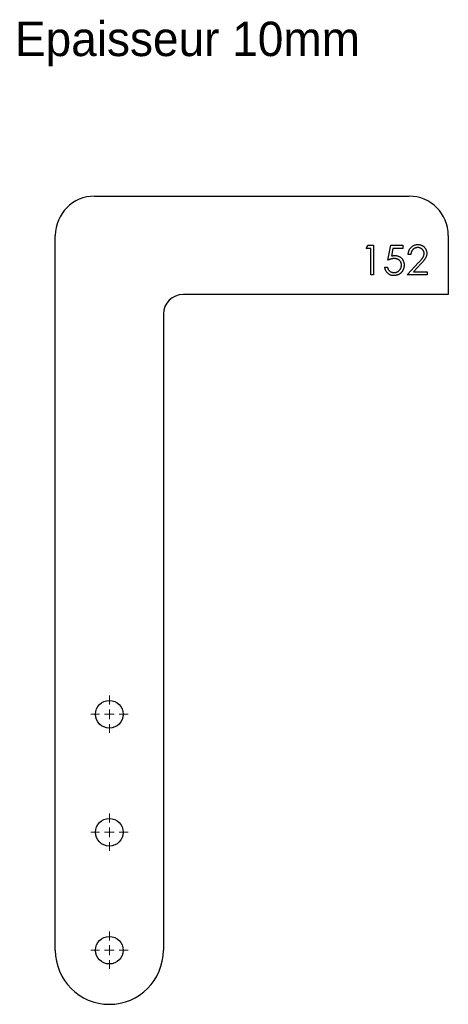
# Model space of a CAD drawing. Header units: millimetres. Extents: x 585 to 804, y 755 to 1256.
import ezdxf

# ---------------------------------------------------------------- set-up
doc = ezdxf.new("R2010")
doc.units = ezdxf.units.MM
doc.header["$LTSCALE"] = 5

# ---------------------------------------------------------------- blocks, each defined once
blk = doc.blocks.new('SW_CENTERMARKSYMBOL_0')
at = {"color": 0, "linetype": 'Continuous', "lineweight": 18}
for p, q in [((0, 5), (0, 9.5)), ((-5, 0), (-9.5, 0)), ((0, 0), (-2.5, 0)), ((0, 0), (0, 2.5)), ((0, 0), (2.5, 0)), ((0, 0), (0, -2.5)), ((5, 0), (9.5, 0)), ((0, -5), (0, -9.5))]:
    blk.add_line(p, q, dxfattribs=at)
blk = doc.blocks.new('SW_CENTERMARKSYMBOL_1')
at = {"color": 0, "linetype": 'Continuous', "lineweight": 18}
for p, q in [((0, 5), (0, 9.5)), ((-5, 0), (-9.5, 0)), ((0, 0), (-2.5, 0)), ((0, 0), (0, 2.5)), ((0, 0), (2.5, 0)), ((0, 0), (0, -2.5)), ((5, 0), (9.5, 0)), ((0, -5), (0, -9.5))]:
    blk.add_line(p, q, dxfattribs=at)
blk = doc.blocks.new('SW_CENTERMARKSYMBOL_2')
at = {"color": 0, "linetype": 'Continuous', "lineweight": 18}
for p, q in [((0, 5), (0, 9.5)), ((-5, 0), (-9.5, 0)), ((0, 0), (-2.5, 0)), ((0, 0), (0, 2.5)), ((0, 0), (2.5, 0)), ((0, 0), (0, -2.5)), ((0, -5), (0, -9.5)), ((5, 0), (9.5, 0))]:
    blk.add_line(p, q, dxfattribs=at)
blk = doc.blocks.new('SW_CENTERMARKSYMBOL_3')
at = {"color": 0, "linetype": 'Continuous', "lineweight": 18}
for p, q in [((0, 5), (0, 9.5)), ((-5, 0), (-9.5, 0)), ((0, 0), (-2.5, 0)), ((0, 0), (0, 2.5)), ((0, 0), (2.5, 0)), ((0, 0), (0, -2.5)), ((5, 0), (9.5, 0)), ((0, -5), (0, -9.5))]:
    blk.add_line(p, q, dxfattribs=at)
blk = doc.blocks.new('SW_CENTERMARKSYMBOL_4')
at = {"color": 0, "linetype": 'Continuous', "lineweight": 18}
for p, q in [((0, 5), (0, 9.5)), ((-5, 0), (-9.5, 0)), ((0, 0), (-2.5, 0)), ((0, 0), (0, 2.5)), ((0, 0), (2.5, 0)), ((0, 0), (0, -2.5)), ((5, 0), (9.5, 0)), ((0, -5), (0, -9.5))]:
    blk.add_line(p, q, dxfattribs=at)
blk = doc.blocks.new('SW_CENTERMARKSYMBOL_5')
at = {"color": 0, "linetype": 'Continuous', "lineweight": 18}
for p, q in [((0, 5), (0, 9.5)), ((-5, 0), (-9.5, 0)), ((0, 0), (-2.5, 0)), ((0, 0), (0, 2.5)), ((0, 0), (2.5, 0)), ((0, 0), (0, -2.5)), ((0, -5), (0, -9.5)), ((5, 0), (9.5, 0))]:
    blk.add_line(p, q, dxfattribs=at)

msp = doc.modelspace()

# ---------------------------------------------------------------- linework, layer by layer
at = {"color": 7, "linetype": 'Continuous', "lineweight": 25}
for p, q in [((623.58, 1166.28), (783.58, 1166.28)), ((603.58, 782.78), (603.58, 1146.28)), ((803.58, 1146.28), (803.58, 1116.28)), ((803.58, 1116.28), (668.58, 1116.28)), ((658.58, 1106.28), (658.58, 782.78))]:
    msp.add_line(p, q, dxfattribs=at)
at = {"color": 1, "linetype": 'Continuous', "lineweight": 25}
for p, q in [((761.85, 1139.74), (762.73, 1141.28)), ((764.16, 1139.74), (761.85, 1139.74)), ((762.73, 1141.28), (765.5, 1141.28)), ((764.16, 1126.28), (764.16, 1139.74)), ((765.5, 1141.28), (765.5, 1126.28)), ((772.81, 1133.78), (774.35, 1141.28)), ((774.35, 1141.28), (780.5, 1141.28)), ((775.4, 1139.74), (774.59, 1135.8)), ((780.5, 1139.74), (775.4, 1139.74)), ((780.5, 1141.28), (780.5, 1139.74)), ((782.62, 1126.28), (788.44, 1132.49)), ((784.54, 1136.66), (783.2, 1136.66)), ((789.58, 1131.82), (785.83, 1127.82)), ((771.27, 1130.13), (772.62, 1130.13)), ((785.83, 1127.82), (792.81, 1127.82)), ((792.81, 1127.82), (792.81, 1126.28)), ((765.5, 1126.28), (764.16, 1126.28)), ((792.81, 1126.28), (782.62, 1126.28))]:
    msp.add_line(p, q, dxfattribs=at)
at = {"color": 7, "linetype": 'Continuous', "lineweight": 25}
for centre in [(631.08, 902.78), (631.08, 842.78), (631.08, 782.78)]:
    msp.add_circle(centre, 7, dxfattribs=at)
for centre, radius, start, end in [((623.58, 1146.28), 20, 90, 180), ((783.58, 1146.28), 20, 0, 90), ((668.58, 1106.28), 10, 90, 180), ((631.08, 782.78), 27.5, 180, 0)]:
    msp.add_arc(centre, radius, start, end, dxfattribs=at)
at = {"color": 1, "linetype": 'Continuous', "lineweight": 25}
for points, knots in [([(783.2, 1136.66), (783.21, 1136.84), (783.22, 1137.19), (783.3, 1137.7), (783.42, 1138.19), (783.58, 1138.66), (783.78, 1139.1), (784.03, 1139.51), (784.32, 1139.9), (784.64, 1140.26), (785, 1140.59), (785.38, 1140.88), (785.78, 1141.12), (786.2, 1141.32), (786.65, 1141.47), (787.11, 1141.59), (787.59, 1141.65), (787.92, 1141.66), (788.09, 1141.66)], [0, 0, 0, 0, 0.0687908, 0.1351033, 0.1989787, 0.2619043, 0.323495, 0.3851954, 0.4469692, 0.5097648, 0.5722506, 0.6334052, 0.6932512, 0.7525832, 0.8125793, 0.8732751, 0.9355499, 1, 1, 1, 1]), ([(788.02, 1140.13), (787.9, 1140.12), (787.67, 1140.12), (787.33, 1140.07), (787.01, 1140.01), (786.7, 1139.9), (786.41, 1139.78), (786.13, 1139.62), (785.87, 1139.43), (785.62, 1139.22), (785.4, 1138.98), (785.2, 1138.72), (785.02, 1138.43), (784.87, 1138.12), (784.75, 1137.79), (784.65, 1137.44), (784.58, 1137.06), (784.56, 1136.8), (784.54, 1136.66)], [0, 0, 0, 0, 0.0644299, 0.1265297, 0.1867437, 0.2458977, 0.3040531, 0.3621955, 0.4206546, 0.4803309, 0.5406629, 0.6007435, 0.6619819, 0.7244801, 0.7890671, 0.8563333, 0.9263621, 1, 1, 1, 1]), ([(791.27, 1137.08), (791.27, 1137.19), (791.27, 1137.39), (791.22, 1137.68), (791.15, 1137.97), (791.04, 1138.25), (790.91, 1138.51), (790.74, 1138.76), (790.55, 1139), (790.33, 1139.23), (790.09, 1139.44), (789.84, 1139.62), (789.57, 1139.78), (789.28, 1139.91), (788.98, 1140), (788.67, 1140.07), (788.35, 1140.12), (788.13, 1140.12), (788.02, 1140.13)], [0, 0, 0, 0, 0.061965, 0.122122, 0.180988, 0.239933, 0.299906, 0.359989, 0.421776, 0.486576, 0.551535, 0.615018, 0.677259, 0.73973, 0.80305, 0.866495, 0.931973, 1, 1, 1, 1]), ([(788.09, 1141.66), (788.25, 1141.66), (788.58, 1141.65), (789.05, 1141.59), (789.5, 1141.49), (789.92, 1141.34), (790.32, 1141.15), (790.7, 1140.92), (791.05, 1140.65), (791.37, 1140.34), (791.66, 1140), (791.92, 1139.65), (792.13, 1139.28), (792.31, 1138.89), (792.45, 1138.49), (792.55, 1138.08), (792.61, 1137.65), (792.61, 1137.35), (792.62, 1137.2)], [0, 0, 0, 0, 0.06948, 0.136525, 0.200801, 0.263983, 0.325711, 0.387271, 0.449493, 0.512955, 0.576266, 0.637575, 0.697901, 0.757558, 0.816588, 0.876646, 0.937286, 1, 1, 1, 1]), ([(788.44, 1132.49), (788.58, 1132.64), (788.85, 1132.92), (789.24, 1133.33), (789.58, 1133.72), (789.89, 1134.07), (790.15, 1134.4), (790.39, 1134.69), (790.58, 1134.96), (790.78, 1135.27), (790.98, 1135.65), (791.15, 1136.12), (791.25, 1136.6), (791.27, 1136.92), (791.27, 1137.08)], [0, 0, 0, 0, 0.110803, 0.212829, 0.306101, 0.390647, 0.466924, 0.534481, 0.593587, 0.644557, 0.7362, 0.825024, 0.911986, 1, 1, 1, 1]), ([(792.62, 1137.2), (792.61, 1137), (792.6, 1136.58), (792.47, 1135.97), (792.28, 1135.38), (792.05, 1134.91), (791.82, 1134.53), (791.61, 1134.21), (791.36, 1133.87), (791.08, 1133.51), (790.75, 1133.12), (790.4, 1132.71), (790.01, 1132.27), (789.73, 1131.98), (789.58, 1131.82)], [0, 0, 0, 0, 0.098701, 0.195671, 0.29242, 0.391339, 0.444459, 0.504225, 0.570348, 0.642914, 0.72229, 0.807923, 0.90047, 1, 1, 1, 1]), ([(776.12, 1134.55), (776, 1134.55), (775.76, 1134.54), (775.39, 1134.5), (775.01, 1134.44), (774.6, 1134.36), (774.18, 1134.25), (773.74, 1134.12), (773.28, 1133.96), (772.97, 1133.84), (772.81, 1133.78)], [0, 0, 0, 0, 0.102203, 0.211023, 0.3251, 0.446502, 0.573788, 0.708901, 0.850358, 1, 1, 1, 1]), ([(774.59, 1135.8), (774.75, 1135.84), (775.06, 1135.92), (775.51, 1136.02), (775.95, 1136.08), (776.22, 1136.08), (776.36, 1136.09)], [0, 0, 0, 0, 0.2750684, 0.5329015, 0.7739735, 1, 1, 1, 1]), ([(779.73, 1131.24), (779.73, 1131.36), (779.73, 1131.59), (779.68, 1131.94), (779.6, 1132.26), (779.49, 1132.57), (779.36, 1132.86), (779.18, 1133.14), (778.98, 1133.4), (778.75, 1133.63), (778.5, 1133.85), (778.22, 1134.04), (777.92, 1134.19), (777.6, 1134.32), (777.26, 1134.43), (776.89, 1134.5), (776.51, 1134.54), (776.25, 1134.55), (776.12, 1134.55)], [0, 0, 0, 0, 0.065358, 0.127389, 0.188368, 0.24723, 0.305649, 0.363332, 0.422657, 0.482689, 0.543308, 0.604132, 0.664984, 0.727232, 0.791447, 0.858042, 0.92703, 1, 1, 1, 1]), ([(776.36, 1136.09), (776.53, 1136.08), (776.86, 1136.08), (777.34, 1136.01), (777.8, 1135.91), (778.24, 1135.75), (778.65, 1135.56), (779.04, 1135.32), (779.41, 1135.04), (779.75, 1134.72), (780.06, 1134.36), (780.33, 1133.98), (780.57, 1133.57), (780.75, 1133.14), (780.9, 1132.68), (781, 1132.2), (781.07, 1131.7), (781.08, 1131.36), (781.08, 1131.18)], [0, 0, 0, 0, 0.0658003, 0.1293799, 0.1907833, 0.2512931, 0.3108203, 0.3703697, 0.4307603, 0.4925975, 0.5548133, 0.6160904, 0.6769309, 0.7382889, 0.8007843, 0.8647926, 0.931053, 1, 1, 1, 1]), ([(775.85, 1125.89), (775.7, 1125.9), (775.41, 1125.9), (774.98, 1125.96), (774.56, 1126.05), (774.16, 1126.18), (773.79, 1126.35), (773.43, 1126.55), (773.09, 1126.79), (772.76, 1127.07), (772.47, 1127.38), (772.2, 1127.7), (771.97, 1128.05), (771.76, 1128.43), (771.59, 1128.82), (771.45, 1129.24), (771.34, 1129.67), (771.3, 1129.97), (771.27, 1130.13)], [0, 0, 0, 0, 0.06543, 0.128725, 0.190261, 0.250757, 0.310855, 0.370776, 0.431883, 0.493799, 0.556167, 0.617293, 0.678627, 0.740678, 0.80296, 0.866786, 0.932338, 1, 1, 1, 1]), ([(772.62, 1130.13), (772.65, 1129.98), (772.72, 1129.71), (772.86, 1129.32), (773.03, 1128.98), (773.23, 1128.67), (773.47, 1128.4), (773.75, 1128.16), (774.06, 1127.95), (774.4, 1127.77), (774.77, 1127.62), (775.15, 1127.51), (775.53, 1127.45), (775.8, 1127.44), (775.93, 1127.43)], [0, 0, 0, 0, 0.094686, 0.181992, 0.264373, 0.341639, 0.418558, 0.496448, 0.577307, 0.661447, 0.746668, 0.831367, 0.915207, 1, 1, 1, 1]), ([(781.08, 1131.18), (781.08, 1131.06), (781.07, 1130.82), (781.04, 1130.45), (780.99, 1130.1), (780.91, 1129.76), (780.82, 1129.42), (780.7, 1129.09), (780.56, 1128.77), (780.4, 1128.46), (780.22, 1128.16), (780.03, 1127.87), (779.82, 1127.61), (779.6, 1127.36), (779.36, 1127.13), (779.1, 1126.92), (778.83, 1126.73), (778.55, 1126.55), (778.25, 1126.39), (777.94, 1126.26), (777.62, 1126.15), (777.29, 1126.06), (776.94, 1125.98), (776.59, 1125.93), (776.22, 1125.9), (775.97, 1125.9), (775.85, 1125.89)], [0, 0, 0, 0, 0.044016, 0.087438, 0.130124, 0.172561, 0.214218, 0.256302, 0.298444, 0.340536, 0.382404, 0.423614, 0.464223, 0.504052, 0.543842, 0.583548, 0.623078, 0.663214, 0.703538, 0.743927, 0.784532, 0.825742, 0.867752, 0.910741, 0.954912, 1, 1, 1, 1]), ([(775.93, 1127.43), (776.06, 1127.44), (776.31, 1127.44), (776.68, 1127.5), (777.04, 1127.58), (777.38, 1127.7), (777.71, 1127.85), (778.03, 1128.04), (778.33, 1128.26), (778.62, 1128.52), (778.88, 1128.79), (779.11, 1129.09), (779.3, 1129.41), (779.46, 1129.74), (779.58, 1130.09), (779.67, 1130.46), (779.72, 1130.84), (779.73, 1131.1), (779.73, 1131.24)], [0, 0, 0, 0, 0.064204, 0.126419, 0.187672, 0.248041, 0.308337, 0.36969, 0.431725, 0.49597, 0.559779, 0.622313, 0.683925, 0.745104, 0.806749, 0.869093, 0.933293, 1, 1, 1, 1])]:
    msp.add_open_spline(points, degree=3, knots=knots, dxfattribs=at)

# ---------------------------------------------------------------- block references
at = {"color": 7, "linetype": 'Continuous', "lineweight": 18}
for name, p in [('SW_CENTERMARKSYMBOL_2', (631.08, 902.78)), ('SW_CENTERMARKSYMBOL_1', (631.08, 842.78)), ('SW_CENTERMARKSYMBOL_0', (631.08, 782.78))]:
    msp.add_blockref(name, p, dxfattribs=at)
at = {"color": 8, "linetype": 'Continuous'}
for name, p in [('SW_CENTERMARKSYMBOL_5', (631.08, 902.78)), ('SW_CENTERMARKSYMBOL_4', (631.08, 842.78)), ('SW_CENTERMARKSYMBOL_3', (631.08, 782.78))]:
    msp.add_blockref(name, p, dxfattribs=at)

# ---------------------------------------------------------------- texts
at = {"insert": (583.04, 1255.03), "char_height": 17.5, "attachment_point": 1}
msp.add_mtext_dynamic_manual_height_columns('Epaisseur 10mm', width=326.1114, gutter_width=87.5, heights=[0], dxfattribs=at)

doc.saveas('drawing.dxf')
